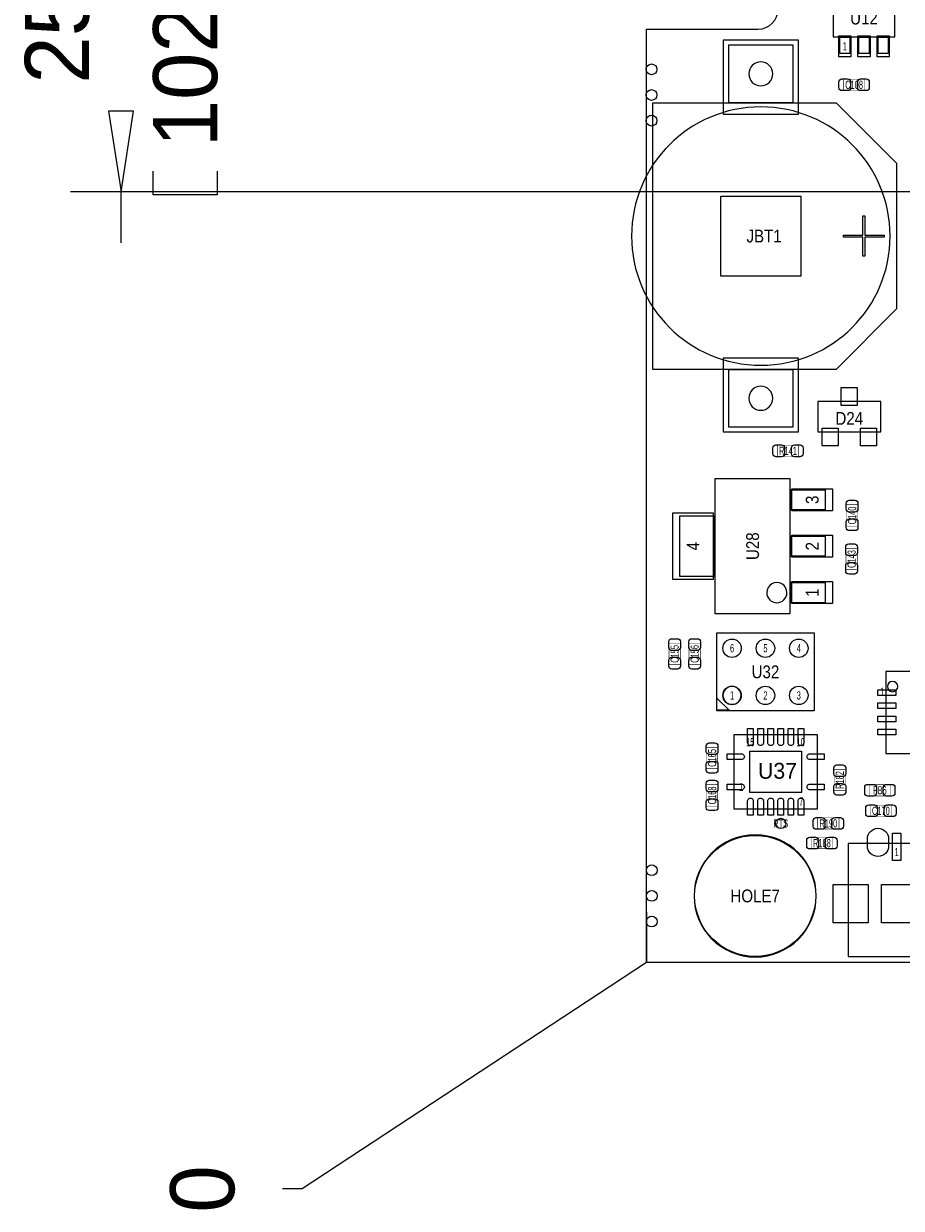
# Model space of a CAD drawing. Extents: x -31 to 174, y -12 to 124.
# Tile 1 of 20: x -31 to 13, y -12 to 47. Entities that reach past the tile are written whole.
import ezdxf
from ezdxf.enums import TextEntityAlignment as Align

# ---------------------------------------------------------------- set-up
doc = ezdxf.new("R2010")
doc.units = 0
for name, color, linetype in [('BG_DIMENSION', 1, 'CONTINUOUS'), ('BG_OUTLINE', 3, 'CONTINUOUS'), ('PG_ASSEMBLY_TOP', 140, 'CONTINUOUS'), ('PIN_BOTTOM', 2, 'CONTINUOUS'), ('PIN_TOP', 160, 'CONTINUOUS'), ('RD_ASSEMBLY_TOP', 140, 'CONTINUOUS')]:
    doc.layers.add(name, color=color, linetype=linetype)

msp = doc.modelspace()

# ---------------------------------------------------------------- linework, layer by layer
at = {"layer": 'BG_DIMENSION'}
for points in [[(-26.63698, 42.171112), (-26.01214, 38.17112), (-25.3873, 42.171112), (-26.63698, 42.171112)], [(-21.24964, 39.20998), (-21.24964, 38.02888), (-24.42464, 38.02888), (-24.42464, 39.20998)], [(44.845478, 38.17112), (-28.512262, 38.17112)], [(-26.01214, 35.64763), (-26.01214, 38.17112)], [(0, 2.500122), (0, 0.00508), (-17.05102, -11.2014), (-18.02257, -11.2014)], [(0, 2.495042), (0, 0), (-17.05102, -11.20648), (-18.02257, -11.20648)]]:
    msp.add_lwpolyline(points, dxfattribs=at)
at = {"layer": 'BG_OUTLINE'}
msp.add_lwpolyline([(0, 0), (0, 46.233588), (5.526532, 46.233588, 0.413393), (6.522212, 47.232062), (6.522212, 48.731932, 0.414214), (5.522214, 49.73193), (0, 49.73193), (0, 74.98207), (5.522214, 74.98207, 0.414214), (6.522212, 75.982068), (6.522212, 77.481938, 0.413393), (5.526532, 78.480412), (0, 78.480412), (0, 89.662), (150.622, 89.662), (150.622, 0)], format="xyb", close=True, dxfattribs=at)
at = {"layer": 'PG_ASSEMBLY_TOP'}
for points in [[(9.247124, 47.611792), (9.247124, 45.861732), (12.297156, 45.861732), (12.297156, 47.611792), (9.247124, 47.611792)], [(7.24916, 42.592752), (4.07924, 42.592752), (4.07924, 45.452792), (7.24916, 45.452792), (7.24916, 42.592752)], [(9.38911, 29.38272), (0.319278, 29.38272), (0.319278, 42.592752), (9.38911, 42.592752), (12.389104, 39.592758), (12.389104, 32.382714), (9.38911, 29.38272)], [(7.24916, 26.52268), (4.07924, 26.52268), (4.07924, 29.38272), (7.24916, 29.38272), (7.24916, 26.52268)], [(11.603228, 26.284936), (11.603228, 27.78506), (8.483092, 27.78506), (8.483092, 26.284936), (11.603228, 26.284936)], [(11.861038, 10.362438), (15.925038, 10.362438), (15.925038, 14.426438), (11.861038, 14.426438), (11.861038, 10.362438)], [(4.32562, 7.62254), (8.47598, 7.62254), (8.47598, 11.27506), (4.32562, 11.27506), (4.32562, 7.62254)], [(9.990582, 0.294132), (17.390618, 0.294132), (17.390618, 5.89407), (9.990582, 5.89407), (9.990582, 0.294132)]]:
    msp.add_lwpolyline(points, dxfattribs=at)
for points in [[(9.572244, 45.03674), (9.572244, 45.83684), (10.072116, 45.83684), (10.072116, 45.03674)], [(10.522204, 45.03674), (10.522204, 45.83684), (11.022076, 45.83684), (11.022076, 45.03674)], [(11.472164, 45.03674), (11.472164, 45.83684), (11.972036, 45.83684), (11.972036, 45.03674)], [(11.764264, 35.937698), (10.814304, 35.937698), (10.814304, 34.987738), (10.714228, 34.987738), (10.714228, 35.937698), (9.764268, 35.937698), (9.764268, 36.037774), (10.714228, 36.037774), (10.714228, 36.987734), (10.814304, 36.987734), (10.814304, 36.037774), (11.764264, 36.037774)], [(3.407918, 17.274794), (3.407918, 23.974806), (7.107682, 23.974806), (7.107682, 17.274794)], [(7.15772, 22.424898), (7.15772, 23.424896), (8.857742, 23.424896), (8.857742, 22.424898)], [(1.657858, 19.124676), (1.657858, 22.124924), (3.35788, 22.124924), (3.35788, 19.124676)], [(7.15772, 20.124674), (7.15772, 21.124926), (8.857742, 21.124926), (8.857742, 20.124674)], [(7.15772, 17.824704), (7.15772, 18.824702), (8.857742, 18.824702), (8.857742, 17.824704)], [(3.482848, 12.471908), (3.482848, 16.331692), (8.302752, 16.331692), (8.302752, 12.471908)], [(3.492754, 12.50188), (3.492754, 13.101828), (4.092702, 12.50188)]]:
    msp.add_lwpolyline(points, close=True, dxfattribs=at)
for points in [[(6.259322, 44.022772, 0.414089), (5.6642, 44.61764, 0.414089), (5.069078, 44.022772, 0.414214), (5.6642, 43.42765, 0.414214), (6.259322, 44.022772)], [(6.259322, 27.9527, 0.414214), (5.6642, 28.547822, 0.414214), (5.069078, 27.9527, 0.414089), (5.6642, 27.357832, 0.414089), (6.259322, 27.9527)], [(4.689348, 13.2334, 1), (3.789426, 13.2334, 1), (4.689348, 13.2334)], [(8.410956, 3.302, 1), (2.358644, 3.302, 1), (8.410956, 3.302)]]:
    msp.add_lwpolyline(points, format="xyb", dxfattribs=at)
at = {"layer": 'PG_ASSEMBLY_TOP', "const_width": 0.024892}
for points in [[(9.752076, 43.201844), (9.752076, 43.76166), (10.812272, 43.76166), (10.812272, 43.201844), (9.752076, 43.201844)], [(6.480302, 25.069292), (6.480302, 25.629108), (7.540498, 25.629108), (7.540498, 25.069292), (6.480302, 25.069292)], [(9.905492, 22.678898), (10.465308, 22.678898), (10.465308, 21.618702), (9.905492, 21.618702), (9.905492, 22.678898)], [(9.880092, 20.519898), (10.439908, 20.519898), (10.439908, 19.459702), (9.880092, 19.459702), (9.880092, 20.519898)], [(1.117092, 15.820898), (1.676908, 15.820898), (1.676908, 14.760702), (1.117092, 14.760702), (1.117092, 15.820898)], [(2.107692, 15.820898), (2.667508, 15.820898), (2.667508, 14.760702), (2.107692, 14.760702), (2.107692, 15.820898)], [(2.971292, 10.664698), (3.531108, 10.664698), (3.531108, 9.604502), (2.971292, 9.604502), (2.971292, 10.664698)], [(9.855708, 8.512302), (9.295892, 8.512302), (9.295892, 9.572498), (9.855708, 9.572498), (9.855708, 8.512302)], [(2.971292, 8.810498), (3.531108, 8.810498), (3.531108, 7.750302), (2.971292, 7.750302), (2.971292, 8.810498)], [(11.026902, 8.254492), (11.026902, 8.814308), (12.087098, 8.814308), (12.087098, 8.254492), (11.026902, 8.254492)], [(12.137898, 7.798308), (12.137898, 7.238492), (11.077702, 7.238492), (11.077702, 7.798308), (12.137898, 7.798308)], [(8.476742, 6.613652), (8.476742, 7.173468), (9.536938, 7.173468), (9.536938, 6.613652), (8.476742, 6.613652)], [(8.156702, 5.638292), (8.156702, 6.198108), (9.216898, 6.198108), (9.216898, 5.638292), (8.156702, 5.638292)]]:
    msp.add_lwpolyline(points, dxfattribs=at)
at = {"layer": 'PG_ASSEMBLY_TOP'}
for points in [[(12.064238, 35.987736, 1), (-0.735838, 35.987736, 1)], [(6.957822, 18.32483, 1), (5.957778, 18.32477, 1)], [(12.44346, 13.67028, 1), (11.93546, 13.67028, 1)]]:
    msp.add_lwpolyline(points, format="xyb", close=True, dxfattribs=at)
at = {"layer": 'PIN_BOTTOM'}
msp.add_lwpolyline([(11.99007, 6.129528), (11.99007, 5.779008, -1), (10.94105, 5.779008), (10.94105, 6.129528, -1)], format="xyb", close=True, dxfattribs=at)
msp.add_lwpolyline([(9.25068, 3.874008), (10.98042, 3.874008), (10.98042, 1.974088), (9.25068, 1.974088)], close=True, dxfattribs=at)
for centre, radius in [((0.254, 44.2468), 0.2667), ((0.254, 42.9768), 0.2667), ((0.254, 41.7068), 0.2667), ((5.3848, 3.302), 2.9972), ((0.2667, 4.572), 0.2667), ((0.2667, 3.302), 0.2667), ((0.2667, 2.032), 0.2667)]:
    msp.add_circle(centre, radius, dxfattribs=at)
at = {"layer": 'PIN_TOP'}
for points in [[(9.522206, 44.861734), (9.522206, 45.91177), (10.122154, 45.91177), (10.122154, 44.861734)], [(10.472166, 44.861734), (10.472166, 45.91177), (11.072114, 45.91177), (11.072114, 44.861734)], [(11.422126, 44.861734), (11.422126, 45.91177), (12.022074, 45.91177), (12.022074, 44.861734)], [(7.50824, 42.013632), (3.82016, 42.013632), (3.82016, 45.701712), (7.50824, 45.701712)], [(7.644257, 34.007679), (3.684143, 34.007679), (3.684143, 37.967793), (7.644257, 37.967793)], [(7.50824, 26.27376), (3.82016, 26.27376), (3.82016, 29.96184), (7.50824, 29.96184)], [(10.43686, 27.590496), (9.64946, 27.590496), (9.64946, 28.479496), (10.43686, 28.479496)], [(9.4869, 25.5905), (8.6995, 25.5905), (8.6995, 26.4795), (9.4869, 26.4795)], [(11.38682, 25.5905), (10.59942, 25.5905), (10.59942, 26.4795), (11.38682, 26.4795)], [(9.211056, 22.37867), (7.204456, 22.37867), (7.204456, 23.47087), (9.211056, 23.47087)], [(3.311144, 18.9738), (1.304544, 18.9738), (1.304544, 22.2758), (3.311144, 22.2758)], [(9.211056, 20.0787), (7.204456, 20.0787), (7.204456, 21.1709), (9.211056, 21.1709)], [(9.211056, 17.77873), (7.204456, 17.77873), (7.204456, 18.87093), (9.211056, 18.87093)], [(11.454638, 13.509498), (12.343638, 13.509498), (12.343638, 13.230098), (11.454638, 13.230098)], [(11.454638, 12.859258), (12.343638, 12.859258), (12.343638, 12.579858), (11.454638, 12.579858)], [(11.454638, 12.209018), (12.343638, 12.209018), (12.343638, 11.929618), (11.454638, 11.929618)], [(11.454638, 11.558778), (12.343638, 11.558778), (12.343638, 11.279378), (11.454638, 11.279378)], [(7.67588, 10.47369), (7.67588, 8.42391), (5.12572, 8.42391), (5.12572, 10.47369)], [(12.191238, 5.054854), (12.191238, 6.403594), (12.590018, 6.403594), (12.590018, 5.054854)], [(9.25068, 3.874008), (10.98042, 3.874008), (10.98042, 1.974088), (9.25068, 1.974088)], [(11.640058, 1.974088), (11.640058, 3.874008), (13.440918, 3.874008), (13.440918, 1.974088)]]:
    msp.add_lwpolyline(points, close=True, dxfattribs=at)
for points in [[(9.682226, 43.77182), (9.962134, 43.77182, -0.414846), (10.112248, 43.621706), (10.112248, 43.341798, -0.414846), (9.962134, 43.191684), (9.682226, 43.191684, -0.414846), (9.532112, 43.341798), (9.532112, 43.621706, -0.414846)], [(10.882122, 43.191684), (10.602214, 43.191684, -0.414846), (10.4521, 43.341798), (10.4521, 43.621706, -0.414846), (10.602214, 43.77182), (10.882122, 43.77182, -0.414846), (11.032236, 43.621706), (11.032236, 43.341798, -0.414846)], [(6.410452, 25.639268), (6.69036, 25.639268, -0.414846), (6.840474, 25.489154), (6.840474, 25.209246, -0.414846), (6.69036, 25.059132), (6.410452, 25.059132, -0.414846), (6.260338, 25.209246), (6.260338, 25.489154, -0.414846)], [(7.610348, 25.059132), (7.33044, 25.059132, -0.414846), (7.180326, 25.209246), (7.180326, 25.489154, -0.414846), (7.33044, 25.639268), (7.610348, 25.639268, -0.414846), (7.760462, 25.489154), (7.760462, 25.209246, -0.414846)], [(10.475468, 22.748748), (10.475468, 22.46884, -0.414846), (10.325354, 22.318726), (10.045446, 22.318726, -0.414846), (9.895332, 22.46884), (9.895332, 22.748748, -0.414846), (10.045446, 22.898862), (10.325354, 22.898862, -0.414846)], [(9.895332, 21.548852), (9.895332, 21.82876, -0.414846), (10.045446, 21.978874), (10.325354, 21.978874, -0.414846), (10.475468, 21.82876), (10.475468, 21.548852, -0.414846), (10.325354, 21.398738), (10.045446, 21.398738, -0.414846)], [(10.450068, 20.589748), (10.450068, 20.30984, -0.414846), (10.299954, 20.159726), (10.020046, 20.159726, -0.414846), (9.869932, 20.30984), (9.869932, 20.589748, -0.414846), (10.020046, 20.739862), (10.299954, 20.739862, -0.414846)], [(9.869932, 19.389852), (9.869932, 19.66976, -0.414846), (10.020046, 19.819874), (10.299954, 19.819874, -0.414846), (10.450068, 19.66976), (10.450068, 19.389852, -0.414846), (10.299954, 19.239738), (10.020046, 19.239738, -0.414846)], [(1.687068, 15.890748), (1.687068, 15.61084, -0.414846), (1.536954, 15.460726), (1.257046, 15.460726, -0.414846), (1.106932, 15.61084), (1.106932, 15.890748, -0.414846), (1.257046, 16.040862), (1.536954, 16.040862, -0.414846)], [(2.677668, 15.890748), (2.677668, 15.61084, -0.414846), (2.527554, 15.460726), (2.247646, 15.460726, -0.414846), (2.097532, 15.61084), (2.097532, 15.890748, -0.414846), (2.247646, 16.040862), (2.527554, 16.040862, -0.414846)], [(1.106932, 14.690852), (1.106932, 14.97076, -0.414846), (1.257046, 15.120874), (1.536954, 15.120874, -0.414846), (1.687068, 14.97076), (1.687068, 14.690852, -0.414846), (1.536954, 14.540738), (1.257046, 14.540738, -0.414846)], [(2.097532, 14.690852), (2.097532, 14.97076, -0.414846), (2.247646, 15.120874), (2.527554, 15.120874, -0.414846), (2.677668, 14.97076), (2.677668, 14.690852, -0.414846), (2.527554, 14.540738), (2.247646, 14.540738, -0.414846)], [(5.29082, 11.59764), (5.29082, 10.88898, -1.003729), (5.01142, 10.88898), (5.01142, 11.59764)], [(5.7912, 11.59764), (5.7912, 10.88898, -1.003729), (5.5118, 10.88898), (5.5118, 11.59764)], [(6.29158, 11.59764), (6.29158, 10.88898, -1.003729), (6.01218, 10.88898), (6.01218, 11.59764)], [(6.78942, 11.59764), (6.78942, 10.88898, -1.003729), (6.51002, 10.88898), (6.51002, 11.59764)], [(7.2898, 11.59764), (7.2898, 10.88898, -1.003729), (7.0104, 10.88898), (7.0104, 11.59764)], [(7.79018, 11.59764), (7.79018, 10.88898, -1.003729), (7.51078, 10.88898), (7.51078, 11.59764)], [(3.541268, 10.734548), (3.541268, 10.45464, -0.414846), (3.391154, 10.304526), (3.111246, 10.304526, -0.414846), (2.961132, 10.45464), (2.961132, 10.734548, -0.414846), (3.111246, 10.884662), (3.391154, 10.884662, -0.414846)], [(4.0005, 10.3378), (4.70916, 10.3378, -1.003729), (4.70916, 10.0584), (4.0005, 10.0584)], [(8.8011, 10.0584), (8.09244, 10.0584, -1.003729), (8.09244, 10.3378), (8.8011, 10.3378)], [(2.961132, 9.534652), (2.961132, 9.81456, -0.414846), (3.111246, 9.964674), (3.391154, 9.964674, -0.414846), (3.541268, 9.81456), (3.541268, 9.534652, -0.414846), (3.391154, 9.384538), (3.111246, 9.384538, -0.414846)], [(9.865868, 9.642348), (9.865868, 9.36244, -0.414846), (9.715754, 9.212326), (9.435846, 9.212326, -0.414846), (9.285732, 9.36244), (9.285732, 9.642348, -0.414846), (9.435846, 9.792462), (9.715754, 9.792462, -0.414846)], [(3.541268, 8.880348), (3.541268, 8.60044, -0.414846), (3.391154, 8.450326), (3.111246, 8.450326, -0.414846), (2.961132, 8.60044), (2.961132, 8.880348, -0.414846), (3.111246, 9.030462), (3.391154, 9.030462, -0.414846)], [(4.0005, 8.8392), (4.70916, 8.8392, -1.003729), (4.70916, 8.5598), (4.0005, 8.5598)], [(8.8011, 8.5598), (8.09244, 8.5598, -1.003729), (8.09244, 8.8392), (8.8011, 8.8392)], [(9.285732, 8.442452), (9.285732, 8.72236, -0.414846), (9.435846, 8.872474), (9.715754, 8.872474, -0.414846), (9.865868, 8.72236), (9.865868, 8.442452, -0.414846), (9.715754, 8.292338), (9.435846, 8.292338, -0.414846)], [(10.957052, 8.824468), (11.23696, 8.824468, -0.414846), (11.387074, 8.674354), (11.387074, 8.394446, -0.414846), (11.23696, 8.244332), (10.957052, 8.244332, -0.414846), (10.806938, 8.394446), (10.806938, 8.674354, -0.414846)], [(12.156948, 8.244332), (11.87704, 8.244332, -0.414846), (11.726926, 8.394446), (11.726926, 8.674354, -0.414846), (11.87704, 8.824468), (12.156948, 8.824468, -0.414846), (12.307062, 8.674354), (12.307062, 8.394446, -0.414846)], [(2.961132, 7.680452), (2.961132, 7.96036, -0.414846), (3.111246, 8.110474), (3.391154, 8.110474, -0.414846), (3.541268, 7.96036), (3.541268, 7.680452, -0.414846), (3.391154, 7.530338), (3.111246, 7.530338, -0.414846)], [(5.01142, 7.29996), (5.01142, 8.00862, -1.003729), (5.29082, 8.00862), (5.29082, 7.29996)], [(5.5118, 7.29996), (5.5118, 8.00862, -1.003729), (5.7912, 8.00862), (5.7912, 7.29996)], [(6.01218, 7.29996), (6.01218, 8.00862, -1.003729), (6.29158, 8.00862), (6.29158, 7.29996)], [(6.51002, 7.29996), (6.51002, 8.00862, -1.003729), (6.78942, 8.00862), (6.78942, 7.29996)], [(7.0104, 7.29996), (7.0104, 8.00862, -1.003729), (7.2898, 8.00862), (7.2898, 7.29996)], [(7.51078, 7.29996), (7.51078, 8.00862, -1.003729), (7.79018, 8.00862), (7.79018, 7.29996)], [(11.007852, 7.808468), (11.28776, 7.808468, -0.414846), (11.437874, 7.658354), (11.437874, 7.378446, -0.414846), (11.28776, 7.228332), (11.007852, 7.228332, -0.414846), (10.857738, 7.378446), (10.857738, 7.658354, -0.414846)], [(12.207748, 7.228332), (11.92784, 7.228332, -0.414846), (11.777726, 7.378446), (11.777726, 7.658354, -0.414846), (11.92784, 7.808468), (12.207748, 7.808468, -0.414846), (12.357862, 7.658354), (12.357862, 7.378446, -0.414846)], [(8.406892, 7.183628), (8.6868, 7.183628, -0.414846), (8.836914, 7.033514), (8.836914, 6.753606, -0.414846), (8.6868, 6.603492), (8.406892, 6.603492, -0.414846), (8.256778, 6.753606), (8.256778, 7.033514, -0.414846)], [(9.606788, 6.603492), (9.32688, 6.603492, -0.414846), (9.176766, 6.753606), (9.176766, 7.033514, -0.414846), (9.32688, 7.183628), (9.606788, 7.183628, -0.414846), (9.756902, 7.033514), (9.756902, 6.753606, -0.414846)], [(11.99007, 6.129528), (11.99007, 5.779008, -1), (10.94105, 5.779008), (10.94105, 6.129528, -1)], [(8.086852, 6.208268), (8.36676, 6.208268, -0.414846), (8.516874, 6.058154), (8.516874, 5.778246, -0.414846), (8.36676, 5.628132), (8.086852, 5.628132, -0.414846), (7.936738, 5.778246), (7.936738, 6.058154, -0.414846)], [(9.286748, 5.628132), (9.00684, 5.628132, -0.414846), (8.856726, 5.778246), (8.856726, 6.058154, -0.414846), (9.00684, 6.208268), (9.286748, 6.208268, -0.414846), (9.436862, 6.058154), (9.436862, 5.778246, -0.414846)]]:
    msp.add_lwpolyline(points, format="xyb", close=True, dxfattribs=at)
for centre, radius in [((0.254, 44.2468), 0.2667), ((0.254, 42.9768), 0.2667), ((0.254, 41.7068), 0.2667), ((4.2418, 15.5702), 0.4572), ((5.8928, 15.5702), 0.4572), ((7.5438, 15.5702), 0.4572), ((4.2418, 13.2334), 0.4572), ((5.8928, 13.2334), 0.4572), ((7.5438, 13.2334), 0.4572), ((6.64972, 6.89356), 0.254), ((5.3848, 3.302), 2.9972), ((0.2667, 4.572), 0.2667), ((0.2667, 3.302), 0.2667), ((0.2667, 2.032), 0.2667)]:
    msp.add_circle(centre, radius, dxfattribs=at)

# ---------------------------------------------------------------- texts
at = {"layer": 'BG_DIMENSION', "width": 0.992}
for s, p in [('1021.50', (-21.24964, 40.39108)), ('25.95', (-27.59964, 43.54068)), ('0', (-20.40382, -12.3825)), ('0', (-20.40382, -12.38758))]:
    msp.add_text(s, height=3.175, rotation=90, dxfattribs=at).set_placement(p)
at = {"layer": 'PG_ASSEMBLY_TOP', "width": 0.625}
for s, p in [('1', (9.82218, 45.183552)), ('6', (4.2418, 15.367)), ('5', (5.8928, 15.367)), ('4', (7.5438, 15.367)), ('1', (11.67384, 13.20546)), ('1', (4.2418, 13.0302)), ('2', (5.8928, 13.0302)), ('3', (7.5438, 13.0302)), ('1', (12.390628, 5.272024))]:
    msp.add_text(s, height=0.4064, dxfattribs=at).set_placement(p, align=Align.CENTER)
at = {"layer": 'PG_ASSEMBLY_TOP', "width": 0.88}
for s, p in [('3', (8.525256, 22.92477)), ('4', (2.625344, 20.6248)), ('2', (8.525256, 20.6248)), ('1', (8.525256, 18.32483))]:
    msp.add_text(s, height=0.635, rotation=90, dxfattribs=at).set_placement(p, align=Align.CENTER)
at = {"layer": 'PG_ASSEMBLY_TOP', "width": 0.625}
for s, p in [('15', (4.93522, 10.71626)), ('10', (7.43458, 10.71626)), ('1', (4.58978, 8.4963)), ('7', (7.56158, 7.77494))]:
    msp.add_text(s, height=0.4064, dxfattribs=at).set_placement(p)
at = {"layer": 'RD_ASSEMBLY_TOP'}
for s, height, width, p in [('U12', 0.635, 0.88, (10.77214, 46.4693)), ('C108', 0.4064, 0.625, (10.282174, 43.278552)), ('JBT1', 0.635, 0.88, (5.82676, 35.670236)), ('D24', 0.635, 0.88, (10.04316, 26.637996)), ('R141', 0.4064, 0.625, (7.0104, 25.146)), ('U32', 0.635, 0.88, (5.8928, 14.0843)), ('FB6', 0.4064, 0.625, (11.557, 8.3312)), ('C170', 0.4064, 0.625, (11.6078, 7.3152)), ('RTS', 0.4064, 0.625, (6.64972, 6.69036)), ('R190', 0.4064, 0.625, (9.00684, 6.69036)), ('R188', 0.4064, 0.625, (8.6868, 5.715)), ('HOLE7', 0.635, 0.88, (5.3848, 2.9845))]:
    msp.add_text(s, height=height, dxfattribs=dict(at, width=width)).set_placement(p, align=Align.CENTER)
for s, height, width, p in [('C140', 0.4064, 0.625, (10.3886, 22.1488)), ('U28', 0.635, 0.88, (5.5753, 20.624292)), ('C143', 0.4064, 0.625, (10.3632, 19.9898)), ('C155', 0.4064, 0.625, (1.6002, 15.2908)), ('C156', 0.4064, 0.625, (2.5908, 15.2908)), ('C165', 0.4064, 0.625, (3.4544, 10.1346)), ('R182', 0.4064, 0.625, (9.779, 9.0424)), ('C168', 0.4064, 0.625, (3.4544, 8.2804))]:
    msp.add_text(s, height=height, rotation=90, dxfattribs=dict(at, width=width)).set_placement(p, align=Align.CENTER)
msp.add_text('U37', height=0.7874, dxfattribs=at).set_placement((5.5245, 9.1059))

doc.saveas('drawing.dxf')
